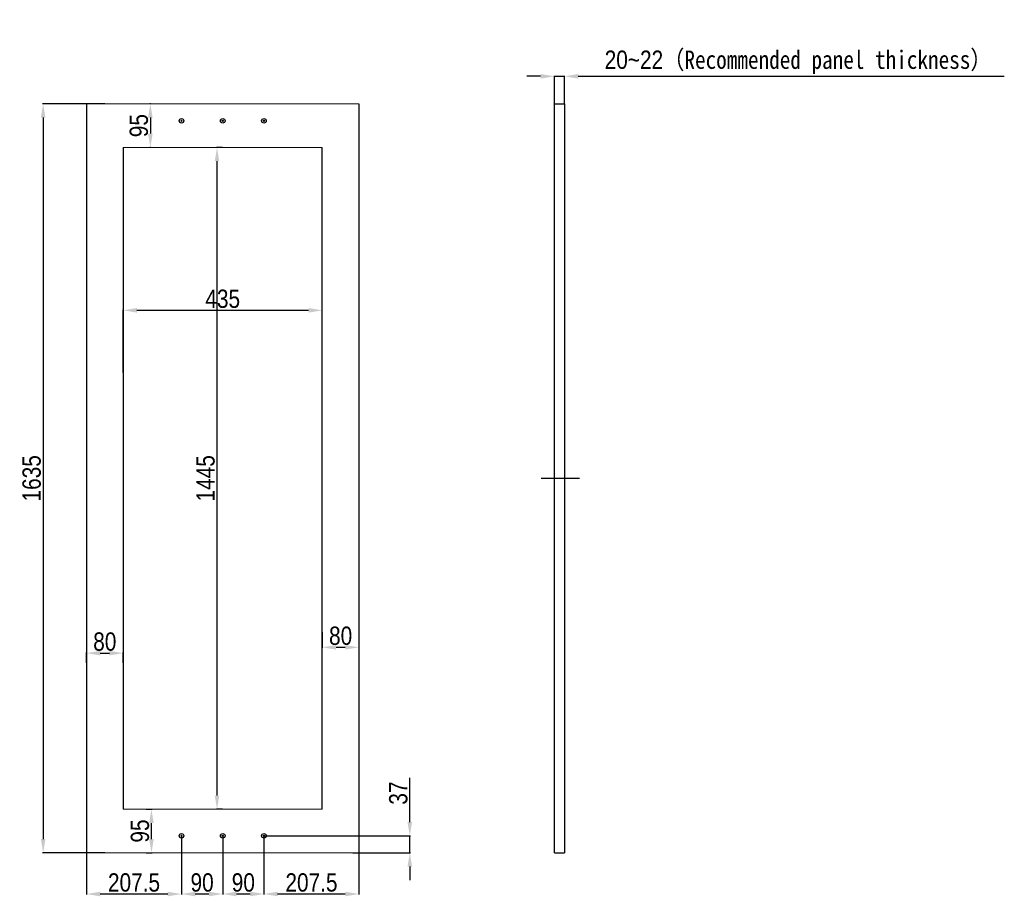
# Model space of a CAD drawing. Header units: millimetres. Extents: x 2345 to 6953, y -741 to 2219.
# Tile 5 of 5: x 4803 to 6953, y 197 to 2111. Entities that reach past the tile are written whole.
import ezdxf

# ---------------------------------------------------------------- set-up
doc = ezdxf.new("R2010")
doc.units = ezdxf.units.MM
doc.header["$LTSCALE"] = 30.734
doc.header["$PDMODE"] = 3
doc.header["$PDSIZE"] = 8
doc.linetypes.add('DASHED2', pattern=[9.525, 6.35, -3.175])
doc.layers.get('0').update_dxf_attribs({"linetype": 'CONTINUOUS'})
doc.layers.get('Defpoints').update_dxf_attribs({"linetype": 'CONTINUOUS'})
doc.styles.get("Standard").update_dxf_attribs({"font": 'txt', "width": 0.85})
doc.dimstyles.new('ISO-25', dxfattribs={"dimtxt": 40, "dimasz": 30, "dimexe": 1.25, "dimexo": 0.625, "dimgap": 5, "dimtad": 1, "dimdsep": 46, "dimtxsty": 'Standard', "dimcen": 2.5, "dimclrd": 1, "dimclre": 1, "dimclrt": 1, "dimadec": 0, "dimazin": 0, "dimtfac": 1, "dimtmove": 0, "dimatfit": 3, "dimfxl": 1, "dimarcsym": 0})

# ---------------------------------------------------------------- blocks, each defined once
blk = doc.blocks.new('*D919')
at = {"color": 1, "lineweight": -2}
for p, q in [((5940.9, 1987), (5910.9, 1987)), ((5970.9, 1927.4), (5970.9, 1988.2)), ((5970.9, 1987), (5992.9, 1987)), ((5992.9, 1927.4), (5992.9, 1988.2)), ((6022.9, 1987), (6953.4, 1987))]:
    blk.add_line(p, q, dxfattribs=at)
at = {"color": 1}
for points in [[(5940.9, 1982), (5940.9, 1992), (5970.9, 1987)], [(6022.9, 1992), (6022.9, 1982), (5992.9, 1987)]]:
    blk.add_solid(points, dxfattribs=at)
at = {"layer": 'Defpoints', "color": 0}
for p in [(5992.9, 1987), (5970.9, 1926.8), (5992.9, 1926.8)]:
    blk.add_point(p, dxfattribs=at)
at = {"color": 1, "insert": (6503.2, 2017.5), "char_height": 40, "attachment_point": 5}
blk.add_mtext('20~22{\\fSimSun|b0|i0|c134|p2;（Recommended panel thickness）}', dxfattribs=at)
blk = doc.blocks.new('*D925')
at = {"color": 1, "lineweight": -2}
for p, q in [((4949.1, 706.8), (4949.1, 729)), ((4979.1, 727.7), (4999.1, 727.7)), ((5029.1, 706.8), (5029.1, 729))]:
    blk.add_line(p, q, dxfattribs=at)
at = {"color": 1}
for points in [[(4979.1, 732.7), (4979.1, 722.7), (4949.1, 727.7)], [(4999.1, 722.7), (4999.1, 732.7), (5029.1, 727.7)]]:
    blk.add_solid(points, dxfattribs=at)
at = {"layer": 'Defpoints', "color": 0}
for p in [(5029.1, 727.7), (4949.1, 706.2), (5029.1, 706.2)]:
    blk.add_point(p, dxfattribs=at)
at = {"color": 1, "insert": (4989.1, 752.7), "char_height": 40, "attachment_point": 5}
blk.add_mtext('80', dxfattribs=at)
blk = doc.blocks.new('*D926')
at = {"color": 1, "lineweight": -2}
for p, q in [((5089.1, 1926.8), (5087.3, 1926.8)), ((5088.6, 1896.8), (5088.6, 1861.8)), ((5089.1, 1831.8), (5087.3, 1831.8))]:
    blk.add_line(p, q, dxfattribs=at)
at = {"color": 1}
for points in [[(5093.6, 1896.8), (5083.6, 1896.8), (5088.6, 1926.8)], [(5083.6, 1861.8), (5093.6, 1861.8), (5088.6, 1831.8)]]:
    blk.add_solid(points, dxfattribs=at)
at = {"layer": 'Defpoints', "color": 0}
for p in [(5089.8, 1926.8), (5088.6, 1831.8), (5089.8, 1831.8)]:
    blk.add_point(p, dxfattribs=at)
at = {"color": 1, "insert": (5063.6, 1879.3), "char_height": 40, "attachment_point": 5, "rotation": 90}
blk.add_mtext('95', dxfattribs=at)
blk = doc.blocks.new('*D927')
at = {"color": 1, "lineweight": -2}
for p, q in [((5464.1, 773.5), (5464.1, 739.2)), ((5544.1, 773.5), (5544.1, 739.2)), ((5494.1, 740.4), (5514.1, 740.4))]:
    blk.add_line(p, q, dxfattribs=at)
at = {"color": 1}
for points in [[(5494.1, 745.4), (5494.1, 735.4), (5464.1, 740.4)], [(5514.1, 735.4), (5514.1, 745.4), (5544.1, 740.4)]]:
    blk.add_solid(points, dxfattribs=at)
at = {"layer": 'Defpoints', "color": 0}
for p in [(5464.1, 774.2), (5544.1, 774.2), (5544.1, 740.4)]:
    blk.add_point(p, dxfattribs=at)
at = {"color": 1, "insert": (5504.1, 765.4), "char_height": 40, "attachment_point": 5}
blk.add_mtext('80', dxfattribs=at)
blk = doc.blocks.new('*D928')
at = {"color": 1, "lineweight": -2}
for p, q in [((5079.6, 386.8), (5092.3, 386.8)), ((5091, 321.8), (5091, 356.8)), ((5079.6, 291.8), (5092.3, 291.8))]:
    blk.add_line(p, q, dxfattribs=at)
at = {"color": 1}
for points in [[(5096, 356.8), (5086, 356.8), (5091, 386.8)], [(5086, 321.8), (5096, 321.8), (5091, 291.8)]]:
    blk.add_solid(points, dxfattribs=at)
at = {"layer": 'Defpoints', "color": 0}
for p in [(5079, 386.8), (5091, 386.8), (5079, 291.8)]:
    blk.add_point(p, dxfattribs=at)
at = {"color": 1, "insert": (5066, 339.3), "char_height": 40, "attachment_point": 5, "rotation": 90}
blk.add_mtext('95', dxfattribs=at)
blk = doc.blocks.new('*D976')
at = {"color": 1, "lineweight": -2}
for p, q in [((4989.4, 1926.8), (4853.3, 1926.8)), ((4854.5, 1896.8), (4854.5, 321.8)), ((4989.4, 291.8), (4853.3, 291.8))]:
    blk.add_line(p, q, dxfattribs=at)
at = {"color": 1}
for points in [[(4859.5, 1896.8), (4849.5, 1896.8), (4854.5, 1926.8)], [(4849.5, 321.8), (4859.5, 321.8), (4854.5, 291.8)]]:
    blk.add_solid(points, dxfattribs=at)
at = {"layer": 'Defpoints', "color": 0}
for p in [(4990.1, 1926.8), (4854.5, 291.8), (4990.1, 291.8)]:
    blk.add_point(p, dxfattribs=at)
at = {"color": 1, "insert": (4829.5, 1109.3), "char_height": 40, "attachment_point": 5, "rotation": 90}
blk.add_mtext('1635', dxfattribs=at)
blk = doc.blocks.new('*D977')
at = {"color": 1, "lineweight": -2}
for p, q in [((5246, 1831.8), (5233, 1831.8)), ((5234.2, 416.8), (5234.2, 1801.8)), ((5246, 386.8), (5233, 386.8))]:
    blk.add_line(p, q, dxfattribs=at)
at = {"color": 1}
for points in [[(5239.2, 1801.8), (5229.2, 1801.8), (5234.2, 1831.8)], [(5229.2, 416.8), (5239.2, 416.8), (5234.2, 386.8)]]:
    blk.add_solid(points, dxfattribs=at)
at = {"layer": 'Defpoints', "color": 0}
for p in [(5234.2, 1831.8), (5246.6, 1831.8), (5246.6, 386.8)]:
    blk.add_point(p, dxfattribs=at)
at = {"color": 1, "insert": (5209.2, 1109.3), "char_height": 40, "attachment_point": 5, "rotation": 90}
blk.add_mtext('1445', dxfattribs=at)
blk = doc.blocks.new('*D978')
at = {"color": 1, "lineweight": -2}
for p, q in [((5029.1, 1340.2), (5029.1, 1477.4)), ((5059.1, 1476.1), (5434.1, 1476.1)), ((5464.1, 1340.2), (5464.1, 1477.4))]:
    blk.add_line(p, q, dxfattribs=at)
at = {"color": 1}
for points in [[(5059.1, 1481.1), (5059.1, 1471.1), (5029.1, 1476.1)], [(5434.1, 1471.1), (5434.1, 1481.1), (5464.1, 1476.1)]]:
    blk.add_solid(points, dxfattribs=at)
at = {"layer": 'Defpoints', "color": 0}
for p in [(5464.1, 1476.1), (5029.1, 1339.6), (5464.1, 1339.6)]:
    blk.add_point(p, dxfattribs=at)
at = {"color": 1, "insert": (5246.6, 1501.1), "char_height": 40, "attachment_point": 5}
blk.add_mtext('435', dxfattribs=at)
blk = doc.blocks.new('*D979')
at = {"color": 1, "lineweight": -2}
for p, q in [((5156.6, 328.1), (5156.6, 200.6)), ((4949.1, 305.2), (4949.1, 200.6)), ((5126.6, 201.8), (4979.1, 201.8))]:
    blk.add_line(p, q, dxfattribs=at)
at = {"color": 1}
for points in [[(4979.1, 206.8), (4979.1, 196.8), (4949.1, 201.8)], [(5126.6, 196.8), (5126.6, 206.8), (5156.6, 201.8)]]:
    blk.add_solid(points, dxfattribs=at)
at = {"layer": 'Defpoints', "color": 0}
for p in [(5156.6, 328.8), (4949.1, 305.9), (4949.1, 201.8)]:
    blk.add_point(p, dxfattribs=at)
at = {"color": 1, "insert": (5052.9, 226.8), "char_height": 40, "attachment_point": 5}
blk.add_mtext('207.5', dxfattribs=at)
blk = doc.blocks.new('*D980')
at = {"color": 1, "lineweight": -2}
for p, q in [((5156.6, 328.1), (5156.6, 200.6)), ((5246.6, 328.1), (5246.6, 200.6)), ((5216.6, 201.8), (5186.6, 201.8))]:
    blk.add_line(p, q, dxfattribs=at)
at = {"color": 1}
for points in [[(5186.6, 206.8), (5186.6, 196.8), (5156.6, 201.8)], [(5216.6, 196.8), (5216.6, 206.8), (5246.6, 201.8)]]:
    blk.add_solid(points, dxfattribs=at)
at = {"layer": 'Defpoints', "color": 0}
for p in [(5156.6, 328.8), (5246.6, 328.8), (5156.6, 201.8)]:
    blk.add_point(p, dxfattribs=at)
at = {"color": 1, "insert": (5201.6, 226.8), "char_height": 40, "attachment_point": 5}
blk.add_mtext('90', dxfattribs=at)
blk = doc.blocks.new('*D981')
at = {"color": 1, "lineweight": -2}
for p, q in [((5246.6, 328.1), (5246.6, 200.6)), ((5336.6, 328.1), (5336.6, 200.6)), ((5306.6, 201.8), (5276.6, 201.8))]:
    blk.add_line(p, q, dxfattribs=at)
at = {"color": 1}
for points in [[(5276.6, 206.8), (5276.6, 196.8), (5246.6, 201.8)], [(5306.6, 196.8), (5306.6, 206.8), (5336.6, 201.8)]]:
    blk.add_solid(points, dxfattribs=at)
at = {"layer": 'Defpoints', "color": 0}
for p in [(5246.6, 328.8), (5336.6, 328.8), (5246.6, 201.8)]:
    blk.add_point(p, dxfattribs=at)
at = {"color": 1, "insert": (5291.6, 226.8), "char_height": 40, "attachment_point": 5}
blk.add_mtext('90', dxfattribs=at)
blk = doc.blocks.new('*D982')
at = {"color": 1, "lineweight": -2}
for p, q in [((5336.6, 328.1), (5336.6, 200.6)), ((5544.1, 316.7), (5544.1, 200.6)), ((5514.1, 201.8), (5366.6, 201.8))]:
    blk.add_line(p, q, dxfattribs=at)
at = {"color": 1}
for points in [[(5366.6, 206.8), (5366.6, 196.8), (5336.6, 201.8)], [(5514.1, 196.8), (5514.1, 206.8), (5544.1, 201.8)]]:
    blk.add_solid(points, dxfattribs=at)
at = {"layer": 'Defpoints', "color": 0}
for p in [(5336.6, 328.8), (5544.1, 317.4), (5336.6, 201.8)]:
    blk.add_point(p, dxfattribs=at)
at = {"color": 1, "insert": (5440.4, 226.8), "char_height": 40, "attachment_point": 5}
blk.add_mtext('207.5', dxfattribs=at)
blk = doc.blocks.new('*D983')
at = {"color": 1, "lineweight": -2}
for p, q in [((5655.2, 358.8), (5655.2, 455.4)), ((5337.3, 328.8), (5656.5, 328.8)), ((5655.2, 291.8), (5655.2, 328.8)), ((5531, 291.8), (5656.5, 291.8)), ((5655.2, 261.8), (5655.2, 231.8))]:
    blk.add_line(p, q, dxfattribs=at)
at = {"color": 1}
for points in [[(5650.2, 358.8), (5660.2, 358.8), (5655.2, 328.8)], [(5660.2, 261.8), (5650.2, 261.8), (5655.2, 291.8)]]:
    blk.add_solid(points, dxfattribs=at)
at = {"layer": 'Defpoints', "color": 0}
for p in [(5336.6, 328.8), (5655.2, 328.8), (5530.4, 291.8)]:
    blk.add_point(p, dxfattribs=at)
at = {"color": 1, "insert": (5630.2, 422.1), "char_height": 40, "attachment_point": 5, "rotation": 90}
blk.add_mtext('37', dxfattribs=at)

msp = doc.modelspace()

# ---------------------------------------------------------------- linework, layer by layer
at = {"color": 7, "linetype": 'Continuous', "lineweight": 18}
for p, q in [((5544.133, 1926.766), (4949.133, 1926.766)), ((5464.133, 1831.766), (5029.133, 1831.766)), ((5029.133, 386.766), (5464.133, 386.766)), ((4949.133, 291.766), (5544.133, 291.766))]:
    msp.add_line(p, q, dxfattribs=at)
for p, q in [((4949.133, 1926.766), (4949.133, 291.766)), ((5544.133, 1926.766), (5544.133, 291.766)), ((5970.911, 1926.766), (5992.911, 1926.766)), ((5970.911, 291.766), (5970.911, 1926.766)), ((5992.911, 1926.766), (5992.911, 291.766)), ((5029.133, 1831.766), (5029.133, 386.766)), ((5464.133, 386.766), (5464.133, 1831.766)), ((5970.911, 291.766), (5992.911, 291.766))]:
    msp.add_line(p, q)
at = {"color": 3, "linetype": 'DASHED2'}
msp.add_line((6025.369, 1109.266), (5942.246, 1109.266), dxfattribs=at)
for centre, radius in [((5156.633, 1889.766), 5), ((5246.633, 1889.766), 5), ((5336.633, 1889.766), 5), ((5156.633, 1889.766), 1.25), ((5246.633, 1889.766), 1.25), ((5336.633, 1889.766), 1.25), ((5156.633, 328.766), 5), ((5156.633, 328.766), 1.25), ((5246.633, 328.766), 5), ((5246.633, 328.766), 1.25), ((5336.633, 328.766), 5), ((5336.633, 328.766), 1.25)]:
    msp.add_circle(centre, radius)

# ---------------------------------------------------------------- dimensions: what is measured, and where the dimension line sits
dim = msp.add_linear_dim(base=(5992.911, 1986.954), p1=(5970.911, 1926.766), p2=(5992.911, 1926.766), text='20~<>{\\fSimSun|b0|i0|c134|p2;（Recommended panel thickness）}', dimstyle='ISO-25', override={"dimtolj": 0})
dim.commit()
dim.dimension.update_dxf_attribs({"geometry": '*D919', "text_midpoint": (6503.156, 2017.541)})
for base, p1, p2, picture, middle in [((4854.505, 291.766), (4990.075, 1926.766), (4990.075, 291.766), '*D976', (4829.505, 1109.266)), ((5088.583, 1831.766), (5089.762, 1926.766), (5089.762, 1831.766), '*D926', (5063.583, 1879.266)), ((5234.206, 1831.766), (5246.633, 386.766), (5246.633, 1831.766), '*D977', (5209.206, 1109.266)), ((5655.22, 328.766), (5530.383, 291.766), (5336.633, 328.766), '*D983', (5630.22, 422.099)), ((5091.02, 386.766), (5078.961, 291.766), (5078.961, 386.766), '*D928', (5066.02, 339.266))]:
    dim = msp.add_linear_dim(base=base, p1=p1, p2=p2, angle=90, dimstyle='ISO-25')
    dim.commit()
    dim.dimension.update_dxf_attribs({"geometry": picture, "text_midpoint": middle})
for base, p1, p2, picture, middle in [((5464.133, 1476.124), (5029.133, 1339.557), (5464.133, 1339.557), '*D978', (5246.633, 1501.124)), ((5029.133, 727.714), (4949.133, 706.206), (5029.133, 706.206), '*D925', (4989.133, 752.714)), ((5544.133, 740.421), (5464.133, 774.164), (5544.133, 774.164), '*D927', (5504.133, 765.421)), ((4949.133, 201.805), (5156.633, 328.766), (4949.133, 305.874), '*D979', (5052.883, 226.805)), ((5156.633, 201.805), (5246.633, 328.766), (5156.633, 328.766), '*D980', (5201.633, 226.805)), ((5246.633, 201.805), (5336.633, 328.766), (5246.633, 328.766), '*D981', (5291.633, 226.805)), ((5336.633, 201.805), (5544.133, 317.351), (5336.633, 328.766), '*D982', (5440.383, 226.805))]:
    dim = msp.add_linear_dim(base=base, p1=p1, p2=p2, dimstyle='ISO-25')
    dim.commit()
    dim.dimension.update_dxf_attribs({"geometry": picture, "text_midpoint": middle})

doc.saveas('drawing.dxf')
